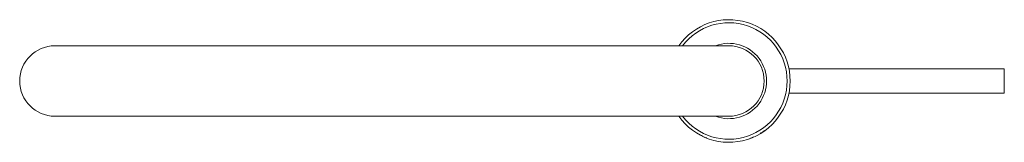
# Paper-space layout '_Top' of a CAD drawing. Header units: millimetres. Extents: x -232 to 90, y -20 to 20.
import ezdxf

# ---------------------------------------------------------------- set-up
doc = ezdxf.new("R2010")
doc.units = ezdxf.units.MM

psp = doc.layouts.new('_Top')

# ---------------------------------------------------------------- linework, layer by layer
at = {"color": 7, "linetype": 'Continuous', "lineweight": 15}
for p, q in [((0, 11.5), (-220, 11.5)), ((89.8, 4), (19.6, 4)), ((89.8, -4), (89.8, 4)), ((89.9, 3.9), (89.9, -3.9)), ((19.6, -4), (89.8, -4)), ((-220, -11.5), (0, -11.5))]:
    psp.add_line(p, q, dxfattribs=at)
at = {"color": 144, "linetype": 'Continuous', "lineweight": 0}
for p, q in [((12.46, -15.51), (12.49, -15.55)), ((13.73, -14.4), (13.73, -14.4)), ((13.78, -14.36), (13.78, -14.36))]:
    psp.add_line(p, q, dxfattribs=at)
at = {"color": 7, "linetype": 'Continuous', "lineweight": 15}
for centre, radius, start, end in [((0, 0), 20, 215.0996, 144.9004), ((0, 0), 19, 217.2478, 142.7522), ((-220, 0), 11.5, 90, 270), ((0, 0), 12.3, 249.2216, 110.7784), ((0, 0), 11.5, 270, 90), ((89.8, 3.9), 0.1, 360, 90), ((89.8, -3.9), 0.1, 270, 0)]:
    psp.add_arc(centre, radius, start, end, dxfattribs=at)
at = {"color": 144, "linetype": 'Continuous', "lineweight": 0}
for points in [[(-9.8, -17.38), (-9.43, -17.58), (-9.06, -17.78), (-8.67, -17.97)], [(-8.67, -17.97), (-8.89, -17.86), (-9.1, -17.76), (-9.31, -17.65)], [(-8.2, -18.19), (-7.88, -18.33), (-7.56, -18.47), (-7.23, -18.59)], [(8.04, -18.26), (7.62, -18.44), (7.21, -18.61), (6.78, -18.76)], [(6.78, -18.76), (7.18, -18.62), (7.57, -18.46), (7.95, -18.3)]]:
    psp.add_open_spline(points, degree=3, dxfattribs=at)
psp.add_open_spline([(11.69, -16.16), (11.68, -16.17), (11.66, -16.19), (11.55, -16.27), (11.4, -16.37), (11.22, -16.49), (10.97, -16.67), (10.71, -16.83), (10.53, -16.95), (10.38, -17.04), (10.26, -17.11), (10.24, -17.12), (10.23, -17.13)], degree=3, knots=[0, 0, 0, 0, 0.133741, 0.266962, 0.333908, 0.400662, 0.533863, 0.667159, 0.734083, 0.800933, 0.934193, 1, 1, 1, 1], dxfattribs=at)

doc.saveas('drawing.dxf')
